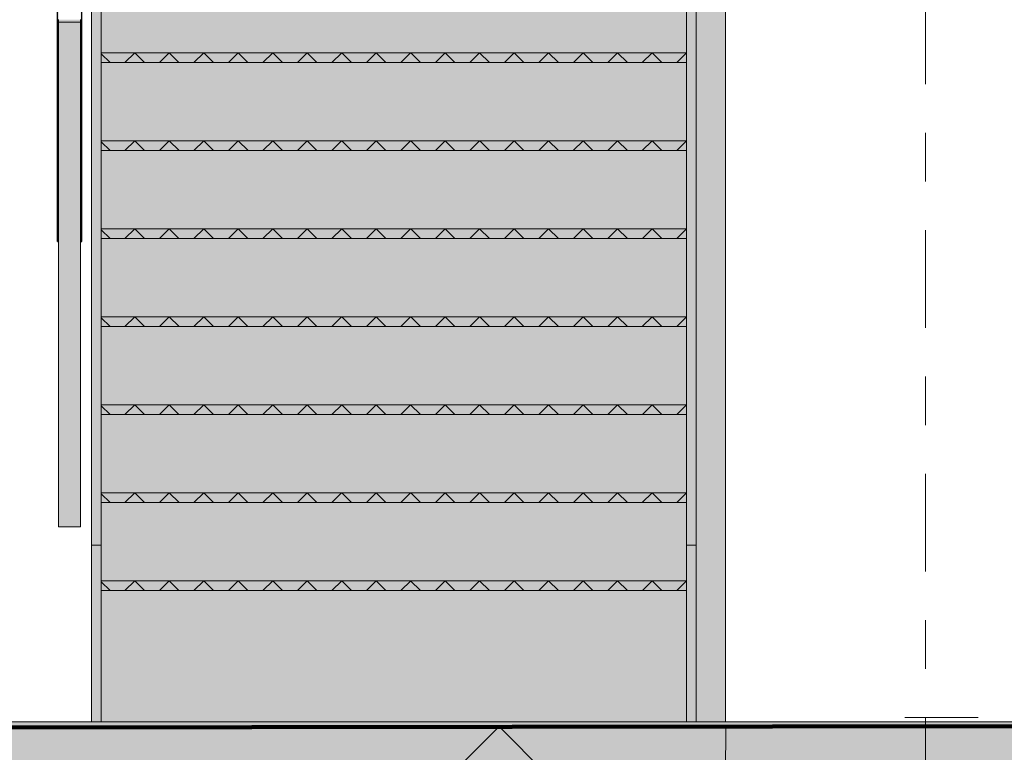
# Model space of a CAD drawing. Header units: metres. Extents: x -111 to -1, y -8 to 26.
# Tile 7 of 256: x -59.61 to -57.59, y -0.07 to 1.43. Entities that reach past the tile are written whole.
import ezdxf
from ezdxf.enums import TextEntityAlignment as Align

# ---------------------------------------------------------------- set-up
doc = ezdxf.new("R2010")
doc.units = ezdxf.units.M
doc.header["$MEASUREMENT"] = 0
for name, pattern in [('Raster', [0.4, 0.2, -0.1, 0, -0.1]), ('Strichlinie eng', [0.23, 0.15, -0.08]), ('Untersicht', [0.2, 0.15, -0.05])]:
    doc.linetypes.add(name, pattern=pattern)
for name, color, linetype in [('10 Wand außen', 7, 'Continuous'), ('10 Wand innen tragend', 7, 'Continuous'), ('40 Absturzsicherung', 7, 'Continuous'), ('40 Treppe', 7, 'Continuous'), ('60 Auffüllung gesamt', 7, 'Continuous'), ('60 Gelände 2D Übersicht', 7, 'Continuous'), ('90 Achsraster', 7, 'Continuous'), ('94 Genehmigungsplanung Bemaßung', 7, 'Continuous')]:
    doc.layers.add(name, color=color, linetype=linetype)
doc.styles.add('ERSTELLTER_STIL_1', font='arial.ttf')
doc.styles.add('ERSTELLTER_STIL_2', font='arial.ttf')
doc.dimstyles.new('ERSTELLTER_STIL__1', dxfattribs={"dimtxt": 0.25, "dimasz": 0.19, "dimexe": 0.18, "dimexo": 0.1, "dimgap": 0, "dimtad": 1, "dimtih": 1, "dimtoh": 1, "dimzin": 0, "dimdsep": 46, "dimtxsty": 'ERSTELLTER_STIL_2', "dimblk": 'ARROWHEAD_6', "dimblk1": 'ARROWHEAD_6', "dimblk2": 'ARROWHEAD_6', "dimcen": 0.09, "dimclrd": 7, "dimclre": 7, "dimclrt": 7, "dimazin": 0, "dimtfac": 1, "dimtdec": 4, "dimtmove": 0, "dimatfit": 3, "dimfxl": 1, "dimtolj": 1, "dimtzin": 0, "dimarcsym": 0})
doc.dimstyles.new('ERSTELLTER_STIL__2', dxfattribs={"dimtxt": 0.2, "dimasz": 0.19, "dimexe": 0.18, "dimexo": 0.1, "dimgap": 0, "dimtad": 1, "dimzin": 0, "dimdsep": 46, "dimtxsty": 'ERSTELLTER_STIL_2', "dimblk": 'ARROWHEAD_10', "dimblk1": 'ARROWHEAD_10', "dimblk2": 'ARROWHEAD_10', "dimcen": 0.09, "dimclrd": 256, "dimclre": 256, "dimclrt": 256, "dimazin": 0, "dimtfac": 1, "dimtdec": 4, "dimtmove": 0, "dimatfit": 3, "dimfxl": 1, "dimtolj": 1, "dimtzin": 0, "dimarcsym": 0})
doc.dimstyles.new('ERSTELLTER_STIL__3', dxfattribs={"dimtxt": 0.25, "dimasz": 0.19, "dimexe": 0.18, "dimexo": 0.1, "dimgap": 0, "dimtad": 1, "dimzin": 0, "dimdsep": 46, "dimtxsty": 'ERSTELLTER_STIL_2', "dimblk": 'ARROWHEAD_6', "dimblk1": 'ARROWHEAD_6', "dimblk2": 'ARROWHEAD_6', "dimcen": 0.09, "dimclrd": 7, "dimclre": 7, "dimclrt": 7, "dimazin": 0, "dimtfac": 1, "dimtdec": 4, "dimtmove": 0, "dimatfit": 3, "dimfxl": 1, "dimtolj": 1, "dimtzin": 0, "dimarcsym": 0})

# ---------------------------------------------------------------- blocks, each defined once
blk = doc.blocks.new('Standard-Rastermarker[11]_1', base_point=(-57.7525, 10))
at = {"layer": '90 Achsraster', "color": 14, "linetype": 'Raster', "lineweight": 18, "true_color": 0xa80000}
blk.add_line((-57.7525, 9), (-57.7525, -1), dxfattribs=at)
at = {"layer": '90 Achsraster', "color": 14, "lineweight": 18, "true_color": 0xa80000, "style": 'ERSTELLTER_STIL_1'}
for tag, p in [('AC_MarkerText_1_0', (-57.7525, 10.5)), ('AC_MarkerText_1_1', (-57.7525, -2.2))]:
    blk.add_attdef(tag, text='', height=0.3, rotation=360, dxfattribs=at).set_placement(p, align=Align.TOP_CENTER)
blk = doc.blocks.new('*D128', base_point=(-27236.1321, 0))
at = {"layer": '94 Genehmigungsplanung Bemaßung', "color": 7, "linetype": 'Continuous', "lineweight": 13}
for p, q in [((-58.1625, 9.3843), (-58.1625, 9.7593)), ((-17.3411, 9.3843), (-17.3411, 9.7593)), ((-58.0625, 9.6718), (-58.2625, 9.4718)), ((-17.2411, 9.6718), (-17.4411, 9.4718)), ((-58.3125, 9.5718), (-58.1625, 9.5718)), ((-58.1625, 9.5718), (-17.3411, 9.5718))]:
    blk.add_line(p, q, dxfattribs=at)
at = {"layer": '94 Genehmigungsplanung Bemaßung', "color": 7, "lineweight": 13, "insert": (-38.1808, 9.6218), "char_height": 0.25, "attachment_point": 7, "style": 'ERSTELLTER_STIL_2'}
blk.add_mtext('\\A1;{\\pql;\\fArial|b0|i0|c0|p0;\\W1.000000;40,82}', dxfattribs=at)
blk = doc.blocks.new('ARROWHEAD_6')
at = {"color": 0, "linetype": 'Continuous', "lineweight": 0}
for p, q in [((-0.5, -0.5), (0.5, 0.5)), ((0, 0), (-1, 0))]:
    blk.add_line(p, q, dxfattribs=at)
blk = doc.blocks.new('*D143', base_point=(-27236.1321, 0))
at = {"layer": '60 Gelände 2D Übersicht', "linetype": 'Continuous', "lineweight": 18, "true_color": 0xf50000}
for points in [[(-58.627, -0.0183), (-58.727, -0.1183), (-58.527, -0.1183)], [(-58.627, -1.4218), (-58.527, -1.3218), (-58.727, -1.3218)]]:
    blk.add_hatch(color=1, dxfattribs=at).paths.add_polyline_path(points)
at = {"layer": '60 Gelände 2D Übersicht', "color": 1, "linetype": 'Continuous', "lineweight": 18, "true_color": 0xf50000}
for p, q in [((-58.4395, -0.0183), (-58.8145, -0.0183)), ((-58.627, -0.0183), (-58.727, -0.1183)), ((-58.627, -0.0183), (-58.527, -0.1183)), ((-58.527, -0.1183), (-58.727, -0.1183)), ((-58.627, -1.3218), (-58.627, -0.1183)), ((-58.727, -1.3218), (-58.527, -1.3218)), ((-58.627, -1.4218), (-58.727, -1.3218)), ((-58.627, -1.4218), (-58.527, -1.3218)), ((-58.4395, -1.4218), (-58.8145, -1.4218))]:
    blk.add_line(p, q, dxfattribs=at)
at = {"layer": '60 Gelände 2D Übersicht', "color": 1, "lineweight": 18, "true_color": 0xf50000, "insert": (-58.6191, -1.0373), "char_height": 0.2, "attachment_point": 7, "rotation": 90, "style": 'ERSTELLTER_STIL_2'}
blk.add_mtext('\\A1;{\\pql;\\fArial|b0|i0|c0|p0;\\W1.000000;1,40\\fArial|b0|i0|c0|p0;\\W1.000000;\\A1{\\H.66x;\\S5^  ;}}', dxfattribs=at)
blk = doc.blocks.new('ARROWHEAD_10')
at = {"linetype": 'Continuous', "lineweight": 0}
blk.add_hatch(color=0, dxfattribs=at).paths.add_polyline_path([(-0.525, 0.525), (0, 0), (-0.525, -0.525)])
at = {"color": 0, "linetype": 'Continuous', "lineweight": 0}
blk.add_line((0, 0), (-1, 0), dxfattribs=at)
blk = doc.blocks.new('*D144', base_point=(-27236.1321, 0))
at = {"layer": '94 Genehmigungsplanung Bemaßung', "color": 7, "linetype": 'Continuous', "lineweight": 13}
for p, q in [((-60.1824, 3.45), (-59.9824, 3.25)), ((-59.8949, 3.35), (-60.2699, 3.35)), ((-60.0824, -0.0205), (-60.0824, 3.35)), ((-60.1824, 0.0795), (-59.9824, -0.1205)), ((-59.8949, -0.0205), (-60.2699, -0.0205)), ((-60.0824, -0.1705), (-60.0824, -0.0205))]:
    blk.add_line(p, q, dxfattribs=at)
at = {"layer": '94 Genehmigungsplanung Bemaßung', "color": 7, "lineweight": 13, "insert": (-60.1324, 1.3311), "char_height": 0.25, "attachment_point": 7, "rotation": 90, "style": 'ERSTELLTER_STIL_2'}
blk.add_mtext('\\A1;{\\pql;\\fArial|b0|i0|c0|p0;\\W1.000000;3,37}', dxfattribs=at)

msp = doc.modelspace()

# ---------------------------------------------------------------- hatches: boundary and pattern name
at = {"layer": '10 Wand innen tragend', "linetype": 'Continuous', "lineweight": 0, "true_color": 0x000000}
for points in [[(-58.2225, 3.05), (-58.2225, -0.0085), (-58.1625, -0.0085), (-58.1625, 1.95), (-58.1925, 1.95), (-58.1925, 1.98), (-58.1625, 1.985), (-58.1625, 3.05)], [(-59.4425, 1.3639), (-58.2425, 1.3639), (-58.2425, 1.5244), (-59.4425, 1.5244)], [(-59.4425, 1.1833), (-58.2425, 1.1833), (-58.2425, 1.3439), (-59.4425, 1.3439)], [(-58.2425, 1.1633), (-59.4425, 1.1633), (-59.4425, 1.0028), (-58.2425, 1.0028)], [(-58.2425, 0.9828), (-59.4425, 0.9828), (-59.4425, 0.8222), (-58.2425, 0.8222)], [(-59.4425, 0.6417), (-58.2425, 0.6417), (-58.2425, 0.8022), (-59.4425, 0.8022)], [(-59.4425, 0.4611), (-58.2425, 0.4611), (-58.2425, 0.6217), (-59.4425, 0.6217)], [(-59.4425, 0.2806), (-58.2425, 0.2806), (-58.2425, 0.4411), (-59.4425, 0.4411)], [(-59.4425, -0.0087), (-58.2425, -0.0085), (-58.2425, 0.2606), (-59.4425, 0.2606)]]:
    msp.add_hatch(color=18, dxfattribs=at).paths.add_polyline_path(points)
at = {"layer": '40 Absturzsicherung', "linetype": 'Continuous', "lineweight": 0, "true_color": 0x000000}
for points in [[(-59.5325, 2.0067), (-59.5325, 0.9767), (-59.53, 0.9767), (-59.53, 2.0067)], [(-59.485, 2.0067), (-59.485, 0.9767), (-59.4825, 0.9767), (-59.4825, 2.0067)], [(-59.53, 1.4268), (-59.485, 1.4268), (-59.485, 1.432), (-59.53, 1.432)], [(-59.53, 0.3918), (-59.485, 0.3918), (-59.485, 1.4268), (-59.53, 1.4268)]]:
    msp.add_hatch(color=18, dxfattribs=at).paths.add_polyline_path(points)
at = {"layer": '40 Treppe', "linetype": 'Continuous', "lineweight": 0, "true_color": 0x000000}
for points in [[(-59.4625, 0.3536), (-59.4425, 0.3536), (-59.4425, 3.3322), (-59.4625, 3.3322)], [(-58.2425, 3.3322), (-58.2425, 0.3536), (-58.2225, 0.3536), (-58.2225, 3.3322)], [(-58.2425, 1.3439), (-58.2425, 1.3639), (-59.4425, 1.3639), (-59.4425, 1.3439)], [(-58.2425, 1.1633), (-58.2425, 1.1833), (-59.4425, 1.1833), (-59.4425, 1.1633)], [(-58.2425, 0.9828), (-58.2425, 1.0028), (-59.4425, 1.0028), (-59.4425, 0.9828)], [(-58.2425, 0.8022), (-58.2425, 0.8222), (-59.4425, 0.8222), (-59.4425, 0.8022)], [(-58.2425, 0.6217), (-58.2425, 0.6417), (-59.4425, 0.6417), (-59.4425, 0.6217)], [(-58.2425, 0.4411), (-58.2425, 0.4611), (-59.4425, 0.4611), (-59.4425, 0.4411)], [(-59.4425, 0.3536), (-59.4625, 0.3536), (-59.4625, -0.0087), (-59.4425, -0.0087)], [(-58.2225, 0.3536), (-58.2425, 0.3536), (-58.2425, -0.0085), (-58.2225, -0.0085)], [(-58.2425, 0.2606), (-58.2425, 0.2806), (-59.4425, 0.2806), (-59.4425, 0.2606)]]:
    msp.add_hatch(color=18, dxfattribs=at).paths.add_polyline_path(points)
at = {"layer": '40 Treppe', "linetype": 'Continuous', "lineweight": 18, "true_color": 0xa85100}
h = msp.add_hatch(dxfattribs=at)
h.set_pattern_fill('Raster_5x5_Diagonal_0001', color=34, style=0, pattern_type=2)
h.set_pattern_definition([(135, (-58.24249, 1.36389), (0.0353553, 0.0353553), []), (45, (-58.24249, 1.36389), (-0.0353553, 0.0353553), [])])
h.paths.add_polyline_path([(-58.2425, 1.3439), (-58.2425, 1.3639), (-59.4425, 1.3639), (-59.4425, 1.3439)])
h = msp.add_hatch(dxfattribs=at)
h.set_pattern_fill('Raster_5x5_Diagonal_0001', color=34, style=0, pattern_type=2)
h.set_pattern_definition([(135, (-58.24249, 1.183333), (0.0353553, 0.0353553), []), (45, (-58.24249, 1.183333), (-0.0353553, 0.0353553), [])])
h.paths.add_polyline_path([(-58.2425, 1.1633), (-58.2425, 1.1833), (-59.4425, 1.1833), (-59.4425, 1.1633)])
h = msp.add_hatch(dxfattribs=at)
h.set_pattern_fill('Raster_5x5_Diagonal_0001', color=34, style=0, pattern_type=2)
h.set_pattern_definition([(135, (-58.24249, 1.00278), (0.0353553, 0.0353553), []), (45, (-58.24249, 1.00278), (-0.0353553, 0.0353553), [])])
h.paths.add_polyline_path([(-58.2425, 0.9828), (-58.2425, 1.0028), (-59.4425, 1.0028), (-59.4425, 0.9828)])
h = msp.add_hatch(dxfattribs=at)
h.set_pattern_fill('Raster_5x5_Diagonal_0001', color=34, style=0, pattern_type=2)
h.set_pattern_definition([(135, (-58.24249, 0.82222), (0.0353553, 0.0353553), []), (45, (-58.24249, 0.82222), (-0.0353553, 0.0353553), [])])
h.paths.add_polyline_path([(-58.2425, 0.8022), (-58.2425, 0.8222), (-59.4425, 0.8222), (-59.4425, 0.8022)])
h = msp.add_hatch(dxfattribs=at)
h.set_pattern_fill('Raster_5x5_Diagonal_0001', color=34, style=0, pattern_type=2)
h.set_pattern_definition([(135, (-58.24249, 0.641667), (0.0353553, 0.0353553), []), (45, (-58.24249, 0.641667), (-0.0353553, 0.0353553), [])])
h.paths.add_polyline_path([(-58.2425, 0.6217), (-58.2425, 0.6417), (-59.4425, 0.6417), (-59.4425, 0.6217)])
h = msp.add_hatch(dxfattribs=at)
h.set_pattern_fill('Raster_5x5_Diagonal_0001', color=34, style=0, pattern_type=2)
h.set_pattern_definition([(135, (-58.24249, 0.46111), (0.0353553, 0.0353553), []), (45, (-58.24249, 0.46111), (-0.0353553, 0.0353553), [])])
h.paths.add_polyline_path([(-58.2425, 0.4411), (-58.2425, 0.4611), (-59.4425, 0.4611), (-59.4425, 0.4411)])
h = msp.add_hatch(dxfattribs=at)
h.set_pattern_fill('Raster_5x5_Diagonal_0001', color=34, style=0, pattern_type=2)
h.set_pattern_definition([(135, (-58.24249, 0.280556), (0.0353553, 0.0353553), []), (45, (-58.24249, 0.280556), (-0.0353553, 0.0353553), [])])
h.paths.add_polyline_path([(-58.2425, 0.2606), (-58.2425, 0.2806), (-59.4425, 0.2806), (-59.4425, 0.2606)])
at = {"layer": '60 Auffüllung gesamt', "linetype": 'Continuous', "lineweight": 18, "true_color": 0xffa8a8}
h = msp.add_hatch(dxfattribs=at)
h.set_pattern_fill('Boden__gewachsen_0001', color=21, style=0, pattern_type=2)
h.set_pattern_definition([(45, (-27236.1321, 0), (-0.2121320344, 0.2121320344), []), (45, (-27236.2028, 0.0707), (-0.424264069, 0.424264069), []), (45, (-27236.2735, 0.1414), (-0.424264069, 0.424264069), []), (135, (-27236.34423, 0.21213), (0.07071067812, 0.07071067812), [0.3, -0.3])])
h.paths.add_polyline_path([(-111.2436, -0.8438), (-111.2436, -1.5701), (-104.7799, -1.5203), (-101.3177, -1.5261), (-81.1349, -1.6859), (-78.0305, -1.6923), (-73.0924, -1.2973), (-53.2761, -1.4627), (-37.9393, -1.2031), (-33.9251, -1.5799), (-30.5758, -1.539), (-30.5297, -1.5398), (-18.2829, -1.4943), (-18.1757, -1.4963), (-18.0684, -1.4982), (-17.9612, -1.5002), (-17.8543, -1.5021), (-17.7478, -1.5041), (-10.3433, -1.3808), (-2.348, -1.2492), (-2.348, -2.5), (-2.3419, -2.5), (-2.3419, -0.5242), (-2.7288, -0.5145), (-3.1755, -0.498), (-3.1746, -0.4985), (-3.1746, -0.5015), (-3.1772, -0.503), (-3.1798, -0.5015), (-3.1798, -0.4985), (-3.1787, -0.4979), (-3.1872, -0.4976), (-3.1856, -0.4985), (-3.1856, -0.5015), (-3.1882, -0.503), (-3.1908, -0.5015), (-3.1908, -0.4985), (-3.1891, -0.4975), (-16.6165, 0), (-17.1837, 0), (-17.2367, -0.0004), (-60.0718, -0.0088), (-60.9134, 0), (-63.3853, 0), (-64.4135, -0.0089), (-107.7138, -0.0237), (-108.6391, -0.0237), (-108.9048, -0.0619)])
h.paths.add_polyline_path([(-10.9938, -0.3652), (-10.9964, -0.3637), (-10.9964, -0.3607), (-10.9938, -0.3592), (-10.9912, -0.3607), (-10.9912, -0.3637)], flags=0)
h.paths.add_polyline_path([(-10.9964, -0.7607), (-10.9938, -0.7592), (-10.9912, -0.7607), (-10.9912, -0.7637), (-10.9938, -0.7652), (-10.9964, -0.7637)], flags=0)
h.paths.add_polyline_path([(-10.9938, -0.5652), (-10.9964, -0.5637), (-10.9964, -0.5607), (-10.9938, -0.5592), (-10.9912, -0.5607), (-10.9912, -0.5637)], flags=0)
h.paths.add_polyline_path([(-10.9854, -0.3607), (-10.9828, -0.3592), (-10.9802, -0.3607), (-10.9802, -0.3637), (-10.9828, -0.3652), (-10.9854, -0.3637)], flags=0)
h.paths.add_polyline_path([(-10.9828, -0.5652), (-10.9854, -0.5637), (-10.9854, -0.5607), (-10.9828, -0.5592), (-10.9802, -0.5607), (-10.9802, -0.5637)], flags=0)
h.paths.add_polyline_path([(-10.9854, -0.7637), (-10.9854, -0.7607), (-10.9828, -0.7592), (-10.9802, -0.7607), (-10.9802, -0.7637), (-10.9828, -0.7652)], flags=0)
h.paths.add_polyline_path([(-3.1908, -1.0985), (-3.1882, -1.097), (-3.1856, -1.0985), (-3.1856, -1.1015), (-3.1882, -1.103), (-3.1908, -1.1015)], flags=0)
h.paths.add_polyline_path([(-3.1908, -0.8985), (-3.1882, -0.897), (-3.1856, -0.8985), (-3.1856, -0.9015), (-3.1882, -0.903), (-3.1908, -0.9015)], flags=0)
h.paths.add_polyline_path([(-3.1882, -0.703), (-3.1908, -0.7015), (-3.1908, -0.6985), (-3.1882, -0.697), (-3.1856, -0.6985), (-3.1856, -0.7015)], flags=0)
h.paths.add_polyline_path([(-3.1772, -0.703), (-3.1798, -0.7015), (-3.1798, -0.6985), (-3.1772, -0.697), (-3.1746, -0.6985), (-3.1746, -0.7015)], flags=0)
h.paths.add_polyline_path([(-3.1798, -1.1015), (-3.1798, -1.0985), (-3.1772, -1.097), (-3.1746, -1.0985), (-3.1746, -1.1015), (-3.1772, -1.103)], flags=0)
h.paths.add_polyline_path([(-3.1798, -0.9015), (-3.1798, -0.8985), (-3.1772, -0.897), (-3.1746, -0.8985), (-3.1746, -0.9015), (-3.1772, -0.903)], flags=0)

# ---------------------------------------------------------------- linework, layer by layer
at = {"layer": '10 Wand außen', "color": 7, "linetype": 'Continuous', "lineweight": 13}
msp.add_line((-58.1625, 3.35), (-58.1625, -0.0085), dxfattribs=at)
at = {"layer": '40 Absturzsicherung', "color": 250, "linetype": 'Continuous', "lineweight": 25, "true_color": 0x191919}
for p, q in [((-59.5325, 0.9767), (-59.5325, 2.0067)), ((-59.4825, 0.9767), (-59.4825, 2.0067)), ((-59.5325, 0.9767), (-59.53, 0.9767)), ((-59.485, 0.9767), (-59.4825, 0.9767))]:
    msp.add_line(p, q, dxfattribs=at)
at = {"layer": '40 Absturzsicherung', "color": 7, "linetype": 'Continuous', "lineweight": 13}
for p, q in [((-59.53, 1.432), (-59.53, 1.4268)), ((-59.53, 1.4268), (-59.485, 1.4268)), ((-59.53, 0.3918), (-59.53, 1.4268)), ((-59.485, 1.4268), (-59.485, 1.432)), ((-59.485, 0.3918), (-59.485, 1.4268)), ((-59.53, 0.3918), (-59.485, 0.3918))]:
    msp.add_line(p, q, dxfattribs=at)
at = {"layer": '40 Treppe', "color": 7, "linetype": 'Continuous', "lineweight": 13}
for p, q in [((-59.4625, 0.3536), (-59.4625, 3.3322)), ((-59.4425, 0.3536), (-59.4425, 3.3322)), ((-58.2425, 0.3536), (-58.2425, 3.3322)), ((-58.2225, 0.3536), (-58.2225, 3.3322)), ((-59.4625, 0.3536), (-59.4425, 0.3536)), ((-59.4625, 0.3536), (-59.4625, -0.0087)), ((-59.4425, 0.3536), (-59.4425, 0.2806)), ((-58.2425, 0.3536), (-58.2225, 0.3536)), ((-58.2425, 0.3536), (-58.2425, 0.2806)), ((-58.2225, 0.3536), (-58.2225, -0.0085)), ((-59.4425, 0.2606), (-59.4425, -0.0087)), ((-58.2425, 0.2606), (-58.2425, -0.0085))]:
    msp.add_line(p, q, dxfattribs=at)
at = {"layer": '40 Treppe', "color": 7, "linetype": 'Continuous', "lineweight": 18}
for p, q in [((-58.2425, 1.3639), (-59.4425, 1.3639)), ((-58.2425, 1.3439), (-59.4425, 1.3439)), ((-58.2425, 1.1833), (-59.4425, 1.1833)), ((-58.2425, 1.1633), (-59.4425, 1.1633)), ((-58.2425, 1.0028), (-59.4425, 1.0028)), ((-58.2425, 0.9828), (-59.4425, 0.9828)), ((-58.2425, 0.8222), (-59.4425, 0.8222)), ((-58.2425, 0.8022), (-59.4425, 0.8022)), ((-58.2425, 0.6417), (-59.4425, 0.6417)), ((-58.2425, 0.6217), (-59.4425, 0.6217)), ((-58.2425, 0.4611), (-59.4425, 0.4611)), ((-58.2425, 0.4411), (-59.4425, 0.4411)), ((-58.2425, 0.2806), (-59.4425, 0.2806)), ((-59.4425, 0.2606), (-59.4425, 0.2806)), ((-58.2425, 0.2606), (-58.2425, 0.2806)), ((-58.2425, 0.2606), (-59.4425, 0.2606))]:
    msp.add_line(p, q, dxfattribs=at)
at = {"layer": '60 Auffüllung gesamt', "color": 7, "linetype": 'Continuous', "lineweight": 18, "flags": 128}
msp.add_lwpolyline([(-2.3419, -0.5242), (-2.7288, -0.5145), (-16.6165, 0), (-17.1837, 0), (-17.2367, -0.0004), (-60.0718, -0.0088), (-60.9134, 0), (-63.3853, 0), (-64.4135, -0.0089), (-107.7138, -0.0237), (-108.6391, -0.0237), (-108.9048, -0.0619), (-111.2436, -0.8438)], dxfattribs=at)
at = {"layer": '60 Gelände 2D Übersicht', "color": 7, "linetype": 'Continuous', "lineweight": 100}
msp.add_line((-60.3644, -0.0208), (-17.3411, 0.0292), dxfattribs=at)
at = {"layer": '60 Gelände 2D Übersicht', "color": 7, "linetype": 'Untersicht', "lineweight": 13}
msp.add_line((-56.3947, 0), (-57.8821, 0), dxfattribs=at)
at = {"layer": '60 Gelände 2D Übersicht', "color": 1, "linetype": 'Strichlinie eng', "lineweight": 18, "true_color": 0xf50000}
msp.add_line((-58.1622, -0.0183), (-58.1739, -1.4218), dxfattribs=at)

# ---------------------------------------------------------------- block references
at = {"layer": '90 Achsraster', "color": 7, "linetype": 'Continuous', "lineweight": 18}
msp.add_blockref('Standard-Rastermarker[11]_1', (-57.7525, 10), dxfattribs=at)

# ---------------------------------------------------------------- dimensions: what is measured, and where the dimension line sits
at = {"layer": '60 Gelände 2D Übersicht', "color": 1, "linetype": 'Continuous', "lineweight": 18, "true_color": 0xf50000}
dim = msp.add_linear_dim(base=(-58.627, -0.0183), p1=(-58.1739, -1.4218), p2=(-58.1622, -0.0183), angle=90, dimstyle='ERSTELLTER_STIL__2', dxfattribs=at)
dim.commit()
dim.dimension.update_dxf_attribs({"geometry": '*D143', "text_midpoint": (-58.767, -0.5091), "dimtype": 160, "text_rotation": 90})
at = {"layer": '94 Genehmigungsplanung Bemaßung', "color": 7, "linetype": 'Continuous', "lineweight": 13}
dim = msp.add_linear_dim(base=(-17.3411, 9.5718), p1=(-58.1625, 3.35), p2=(-17.3411, -0.4), dimstyle='ERSTELLTER_STIL__1', dxfattribs=at)
dim.commit()
dim.dimension.update_dxf_attribs({"geometry": '*D128', "text_midpoint": (-37.762, 9.7468), "dimtype": 160})
dim = msp.add_linear_dim(base=(-60.0824, 3.35), p1=(-60.0823, -0.0205), p2=(-59.4625, 3.35), angle=90, dimstyle='ERSTELLTER_STIL__3', dxfattribs=at)
dim.commit()
dim.dimension.update_dxf_attribs({"geometry": '*D144', "text_midpoint": (-60.2574, 1.6547), "dimtype": 160, "text_rotation": 90})

doc.saveas('drawing.dxf')
